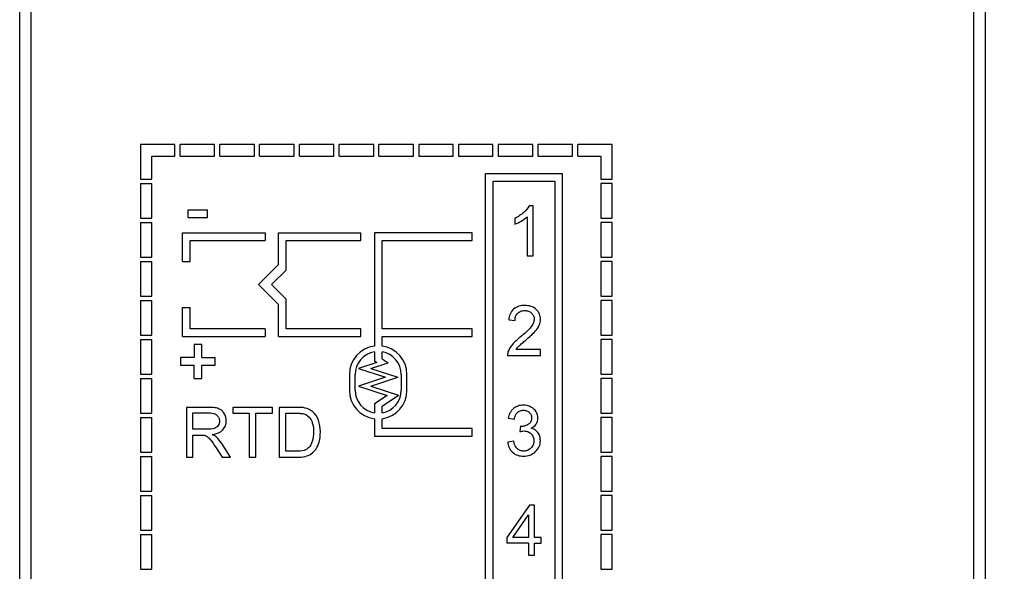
# Model space of a CAD drawing. Header units: millimetres. Extents: x 0 to 559, y 0 to 432.
# Tile 5 of 28: x 132 to 158, y 119 to 134. Entities that reach past the tile are written whole.
import ezdxf

# ---------------------------------------------------------------- set-up
doc = ezdxf.new("R2010")
doc.units = ezdxf.units.MM
doc.header["$LTSCALE"] = 2
doc.layers.add('DIMENSIONS', color=140, linetype='Continuous', lineweight=25)
doc.styles.add('SLDTEXTSTYLE0', font='TXT', dxfattribs={"width": 0.7})
doc.dimstyles.new('SLDDIMSTYLE1', dxfattribs={"dimtxt": 4.316016, "dimasz": 6.604, "dimexe": 0, "dimexo": 0.0625, "dimgap": 1.079004, "dimtad": 0, "dimtih": 1, "dimtoh": 1, "dimrnd": 1e-09, "dimzin": 12, "dimdsep": 46, "dimtxsty": 'SLDTEXTSTYLE0', "dimsah": 1, "dimcen": 0.09, "dimadec": 0, "dimazin": 3, "dimtfac": 1, "dimtofl": 0, "dimtmove": 0, "dimatfit": 3, "dimfxl": 0, "dimfrac": 2, "dimtolj": 1, "dimtzin": 12, "dimarcsym": 0})

# ---------------------------------------------------------------- blocks, each defined once
blk = doc.blocks.new('_D_1')
at = {"layer": 'DIMENSIONS'}
for p, q in [((159.013, 188.062), (179.913, 188.062)), ((173.563, 188.062), (173.563, 144.938)), ((167.15, 137.112), (165.701, 137.112)), ((165.701, 137.112), (165.701, 130.253)), ((179.976, 137.112), (181.425, 137.112)), ((181.425, 137.112), (181.425, 130.253)), ((165.701, 130.253), (167.15, 130.253)), ((181.425, 130.253), (179.976, 130.253)), ((173.563, 86.162), (173.563, 129.286)), ((156.163, 86.162), (179.913, 86.162))]:
    blk.add_line(p, q, dxfattribs=at)
for points in [[(173.563, 188.062), (172.547, 181.458), (174.579, 181.458)], [(173.563, 86.162), (174.579, 92.766), (172.547, 92.766)]]:
    blk.add_solid(points, dxfattribs=at)
at = {"layer": 'DIMENSIONS', "char_height": 4.2333, "attachment_point": 1, "style": 'SLDTEXTSTYLE0'}
for s, insert in [('101.9', (165.355, 143.535)), ('4.01', (167.15, 135.71))]:
    blk.add_mtext(s, dxfattribs=dict(at, insert=insert))

msp = doc.modelspace()

# ---------------------------------------------------------------- linework, layer by layer
for p, q in [((132.353, 95.063), (132.353, 185.066)), ((156.923, 95.063), (156.923, 185.066)), ((157.223, 95.313), (157.223, 184.816)), ((132.053, 96.079), (132.053, 182.59)), ((135.198, 130.363), (135.198, 129.463)), ((136.098, 130.363), (135.198, 130.363)), ((136.098, 130.063), (136.098, 130.363)), ((136.235, 130.063), (136.235, 130.363)), ((137.135, 130.363), (136.235, 130.363)), ((137.135, 130.063), (137.135, 130.363)), ((138.171, 130.363), (137.271, 130.363)), ((137.271, 130.063), (137.271, 130.363)), ((138.171, 130.063), (138.171, 130.363)), ((138.308, 130.063), (138.308, 130.363)), ((139.208, 130.363), (138.308, 130.363)), ((139.208, 130.063), (139.208, 130.363)), ((139.344, 130.063), (139.344, 130.363)), ((140.244, 130.363), (139.344, 130.363)), ((140.244, 130.063), (140.244, 130.363)), ((141.28, 130.363), (140.38, 130.363)), ((140.38, 130.063), (140.38, 130.363)), ((141.28, 130.063), (141.28, 130.363)), ((141.417, 130.063), (141.417, 130.363)), ((142.317, 130.363), (141.417, 130.363)), ((142.317, 130.063), (142.317, 130.363)), ((142.453, 130.363), (142.453, 130.063)), ((143.353, 130.363), (142.453, 130.363)), ((143.353, 130.063), (143.353, 130.363)), ((143.489, 130.363), (143.489, 130.063)), ((144.389, 130.363), (143.489, 130.363)), ((144.389, 130.063), (144.389, 130.363)), ((144.526, 130.363), (144.526, 130.063)), ((145.426, 130.363), (144.526, 130.363)), ((145.426, 130.063), (145.426, 130.363)), ((146.462, 130.363), (145.562, 130.363)), ((145.562, 130.363), (145.562, 130.063)), ((146.462, 130.063), (146.462, 130.363)), ((147.498, 130.363), (146.598, 130.363)), ((146.598, 130.063), (146.598, 130.363)), ((147.498, 129.463), (147.498, 130.363)), ((135.498, 129.463), (135.498, 130.063)), ((135.498, 130.063), (136.098, 130.063)), ((136.235, 130.063), (137.135, 130.063)), ((137.271, 130.063), (138.171, 130.063)), ((138.308, 130.063), (139.208, 130.063)), ((139.344, 130.063), (140.244, 130.063)), ((140.38, 130.063), (141.28, 130.063)), ((141.417, 130.063), (142.317, 130.063)), ((142.453, 130.063), (143.353, 130.063)), ((143.489, 130.063), (144.389, 130.063)), ((144.526, 130.063), (145.426, 130.063)), ((145.562, 130.063), (146.462, 130.063)), ((146.598, 130.063), (147.198, 130.063)), ((147.198, 130.063), (147.198, 129.463)), ((144.198, 105.813), (144.198, 129.613)), ((144.198, 129.613), (146.198, 129.613)), ((146.198, 105.813), (146.198, 129.613)), ((135.198, 129.463), (135.498, 129.463)), ((135.198, 129.347), (135.498, 129.347)), ((135.198, 129.347), (135.198, 128.447)), ((135.498, 128.447), (135.498, 129.347)), ((144.398, 106.013), (144.398, 129.413)), ((144.398, 129.413), (145.998, 129.413)), ((145.998, 129.413), (145.998, 106.013)), ((147.198, 129.463), (147.498, 129.463)), ((147.198, 129.347), (147.198, 128.447)), ((147.498, 129.347), (147.198, 129.347)), ((147.498, 128.447), (147.498, 129.347)), ((136.448, 128.463), (136.448, 128.663)), ((136.448, 128.663), (136.948, 128.663)), ((136.948, 128.463), (136.948, 128.663)), ((145.438, 128.769), (145.335, 128.769)), ((145.438, 127.463), (145.438, 128.769)), ((135.198, 128.447), (135.498, 128.447)), ((135.198, 128.33), (135.198, 127.43)), ((135.198, 128.33), (135.498, 128.33)), ((135.498, 127.43), (135.498, 128.33)), ((136.448, 128.463), (136.948, 128.463)), ((144.959, 128.442), (144.959, 128.288)), ((145.278, 128.481), (145.278, 127.463)), ((147.198, 128.447), (147.498, 128.447)), ((147.198, 128.33), (147.198, 127.43)), ((147.498, 128.33), (147.198, 128.33)), ((147.498, 127.43), (147.498, 128.33)), ((136.298, 127.313), (136.298, 128.063)), ((136.298, 128.063), (138.448, 128.063)), ((138.448, 128.063), (138.448, 127.863)), ((138.798, 128.063), (140.948, 128.063)), ((138.798, 127.234), (138.798, 128.063)), ((140.948, 127.863), (140.948, 128.063)), ((143.848, 128.063), (141.298, 128.063)), ((141.298, 128.063), (141.298, 125.112)), ((143.848, 127.863), (143.848, 128.063)), ((136.498, 127.863), (138.448, 127.863)), ((136.498, 127.313), (136.498, 127.863)), ((138.998, 127.863), (140.948, 127.863)), ((138.998, 127.093), (138.998, 127.863)), ((141.498, 127.863), (143.848, 127.863)), ((141.498, 125.563), (141.498, 127.863)), ((135.198, 127.43), (135.498, 127.43)), ((135.198, 127.313), (135.198, 126.413)), ((135.198, 127.313), (135.498, 127.313)), ((135.498, 126.413), (135.498, 127.313)), ((136.298, 127.313), (136.498, 127.313)), ((145.278, 127.463), (145.438, 127.463)), ((147.198, 127.43), (147.498, 127.43)), ((147.198, 127.313), (147.198, 126.413)), ((147.498, 127.313), (147.198, 127.313)), ((147.498, 126.413), (147.498, 127.313)), ((138.278, 126.713), (138.798, 127.234)), ((138.619, 126.713), (138.998, 127.093)), ((138.278, 126.713), (138.798, 126.193)), ((138.619, 126.713), (138.998, 126.334)), ((135.198, 126.413), (135.498, 126.413)), ((135.198, 126.297), (135.198, 125.397)), ((135.198, 126.297), (135.498, 126.297)), ((135.498, 125.397), (135.498, 126.297)), ((138.998, 125.563), (138.998, 126.334)), ((147.198, 126.413), (147.498, 126.413)), ((147.198, 126.297), (147.198, 125.397)), ((147.498, 126.297), (147.198, 126.297)), ((147.498, 125.397), (147.498, 126.297)), ((136.298, 125.363), (136.298, 126.113)), ((136.298, 126.113), (136.498, 126.113)), ((136.498, 125.563), (136.498, 126.113)), ((138.798, 125.363), (138.798, 126.193)), ((144.8, 125.793), (144.964, 125.776)), ((138.448, 125.563), (136.498, 125.563)), ((138.448, 125.563), (138.448, 125.363)), ((140.948, 125.563), (138.998, 125.563)), ((140.948, 125.363), (140.948, 125.563)), ((143.848, 125.563), (141.498, 125.563)), ((143.848, 125.363), (143.848, 125.563)), ((135.198, 125.397), (135.498, 125.397)), ((135.198, 125.28), (135.198, 124.38)), ((135.198, 125.28), (135.498, 125.28)), ((135.498, 124.38), (135.498, 125.28)), ((136.298, 125.363), (138.448, 125.363)), ((138.798, 125.363), (140.948, 125.363)), ((141.498, 125.363), (143.848, 125.363)), ((141.498, 125.112), (141.498, 125.363)), ((147.198, 125.397), (147.498, 125.397)), ((147.498, 125.28), (147.198, 125.28)), ((147.198, 125.28), (147.198, 124.38)), ((147.498, 124.38), (147.498, 125.28)), ((136.598, 125.163), (136.798, 125.163)), ((136.598, 125.163), (136.598, 124.813)), ((136.798, 124.813), (136.798, 125.163)), ((145.629, 125.017), (144.991, 125.017)), ((145.629, 124.863), (145.629, 125.017)), ((136.598, 124.813), (136.248, 124.813)), ((136.248, 124.813), (136.248, 124.613)), ((136.798, 124.813), (137.148, 124.813)), ((137.148, 124.613), (137.148, 124.813)), ((141.298, 124.96), (141.298, 124.725)), ((141.498, 124.779), (141.498, 124.96)), ((141.498, 124.779), (141.658, 124.674)), ((144.77, 124.863), (145.629, 124.863)), ((136.248, 124.613), (136.598, 124.613)), ((136.598, 124.263), (136.598, 124.613)), ((136.798, 124.263), (136.798, 124.613)), ((136.798, 124.613), (137.148, 124.613)), ((141.363, 124.683), (140.888, 124.527)), ((140.888, 124.527), (141.588, 124.297)), ((141.209, 124.527), (141.658, 124.674)), ((141.209, 124.527), (141.909, 124.297)), ((141.298, 124.725), (141.363, 124.683)), ((135.198, 124.38), (135.498, 124.38)), ((135.198, 124.263), (135.198, 123.363)), ((135.198, 124.263), (135.498, 124.263)), ((135.498, 123.363), (135.498, 124.263)), ((136.598, 124.263), (136.798, 124.263)), ((140.648, 124.368), (140.648, 123.959)), ((140.798, 123.959), (140.798, 124.368)), ((141.588, 124.297), (140.888, 124.067)), ((141.209, 124.067), (141.909, 124.297)), ((141.998, 124.368), (141.998, 123.959)), ((142.148, 123.959), (142.148, 124.368)), ((147.198, 124.38), (147.498, 124.38)), ((147.498, 124.263), (147.198, 124.263)), ((147.198, 124.263), (147.198, 123.363)), ((147.498, 123.363), (147.498, 124.263)), ((140.888, 124.067), (141.633, 123.822)), ((141.209, 124.067), (141.928, 123.83)), ((141.633, 123.822), (141.298, 123.602)), ((141.498, 123.548), (141.928, 123.83)), ((136.398, 123.513), (136.398, 122.213)), ((136.975, 123.513), (136.398, 123.513)), ((138.64, 123.513), (137.61, 123.513)), ((137.61, 123.513), (137.61, 123.36)), ((138.64, 123.36), (138.64, 123.513)), ((139.264, 123.513), (138.817, 123.513)), ((138.817, 123.513), (138.817, 122.213)), ((141.298, 123.602), (141.298, 123.367)), ((141.498, 123.367), (141.498, 123.548)), ((135.198, 123.363), (135.498, 123.363)), ((135.198, 123.247), (135.198, 122.347)), ((135.198, 123.247), (135.498, 123.247)), ((135.498, 122.347), (135.498, 123.247)), ((136.57, 123.37), (136.982, 123.37)), ((136.57, 122.94), (136.57, 123.37)), ((137.61, 123.36), (138.038, 123.36)), ((138.038, 123.36), (138.038, 122.213)), ((138.21, 123.36), (138.64, 123.36)), ((138.21, 122.213), (138.21, 123.36)), ((138.989, 122.367), (138.989, 123.36)), ((138.989, 123.36), (139.262, 123.36)), ((141.298, 123.215), (141.298, 122.763)), ((141.498, 122.963), (141.498, 123.215)), ((144.789, 123.232), (144.948, 123.203)), ((147.198, 123.363), (147.498, 123.363)), ((147.198, 123.247), (147.198, 122.347)), ((147.498, 123.247), (147.198, 123.247)), ((147.498, 122.347), (147.498, 123.247)), ((136.94, 122.94), (136.57, 122.94)), ((143.848, 122.963), (141.498, 122.963)), ((143.848, 122.763), (143.848, 122.963)), ((145.105, 123.019), (145.088, 122.879)), ((145.131, 123.017), (145.105, 123.019)), ((136.57, 122.791), (136.77, 122.791)), ((136.57, 122.213), (136.57, 122.791)), ((141.298, 122.763), (143.848, 122.763)), ((137.156, 122.484), (137.328, 122.213)), ((137.544, 122.213), (137.318, 122.567)), ((144.932, 122.628), (144.773, 122.607)), ((135.198, 122.347), (135.498, 122.347)), ((135.198, 122.23), (135.198, 121.33)), ((135.198, 122.23), (135.498, 122.23)), ((135.498, 121.33), (135.498, 122.23)), ((136.398, 122.213), (136.57, 122.213)), ((137.328, 122.213), (137.544, 122.213)), ((138.038, 122.213), (138.21, 122.213)), ((138.817, 122.213), (139.286, 122.213)), ((139.266, 122.367), (138.989, 122.367)), ((147.198, 122.347), (147.498, 122.347)), ((147.198, 122.23), (147.198, 121.33)), ((147.498, 122.23), (147.198, 122.23)), ((147.498, 121.33), (147.498, 122.23)), ((135.198, 121.33), (135.498, 121.33)), ((135.198, 121.213), (135.198, 120.313)), ((135.198, 121.213), (135.498, 121.213)), ((135.498, 120.313), (135.498, 121.213)), ((147.198, 121.33), (147.498, 121.33)), ((147.198, 121.213), (147.198, 120.313)), ((147.498, 121.213), (147.198, 121.213)), ((147.498, 120.313), (147.498, 121.213)), ((145.342, 120.963), (144.749, 120.121)), ((145.472, 120.963), (145.342, 120.963)), ((145.472, 120.121), (145.472, 120.963)), ((144.906, 120.121), (145.313, 120.707)), ((145.313, 120.707), (145.313, 120.121)), ((135.198, 120.313), (135.498, 120.313)), ((135.198, 120.197), (135.198, 119.297)), ((135.198, 120.197), (135.498, 120.197)), ((135.498, 119.297), (135.498, 120.197)), ((144.749, 120.121), (144.749, 119.975)), ((145.313, 120.121), (144.906, 120.121)), ((145.648, 120.121), (145.472, 120.121)), ((145.648, 119.975), (145.648, 120.121)), ((147.198, 120.313), (147.498, 120.313)), ((147.498, 120.197), (147.198, 120.197)), ((147.198, 120.197), (147.198, 119.297)), ((147.498, 119.297), (147.498, 120.197)), ((145.313, 119.975), (144.749, 119.975)), ((145.313, 119.975), (145.313, 119.663)), ((145.472, 119.975), (145.648, 119.975)), ((145.472, 119.663), (145.472, 119.975)), ((145.313, 119.663), (145.472, 119.663)), ((135.198, 119.297), (135.498, 119.297)), ((147.198, 119.297), (147.498, 119.297))]:
    msp.add_line(p, q)
for centre, radius, start, end in [((141.398, 124.368), 0.75, 97.6623, 180), ((141.398, 124.368), 0.75, 0, 82.3377), ((141.398, 124.368), 0.6, 99.5941, 180), ((141.398, 124.368), 0.6, 0, 80.4059), ((141.398, 123.959), 0.75, 180, 262.3377), ((141.398, 123.959), 0.6, 180, 260.4059), ((141.398, 123.959), 0.6, 279.5941, 0), ((141.398, 123.959), 0.75, 277.6623, 0)]:
    msp.add_arc(centre, radius, start, end)
for points in [[(145.193, 128.595), (145.124, 128.533), (145.043, 128.482), (144.959, 128.442)], [(145.335, 128.769), (145.302, 128.702), (145.249, 128.645), (145.193, 128.595)], [(144.959, 128.288), (145.018, 128.309), (145.073, 128.339), (145.127, 128.37)], [(145.127, 128.37), (145.181, 128.402), (145.233, 128.437), (145.278, 128.481)], [(145.595, 125.654), (145.616, 125.702), (145.627, 125.756), (145.627, 125.808)], [(145.489, 125.495), (145.532, 125.543), (145.571, 125.596), (145.595, 125.654)], [(145.102, 125.344), (145.028, 125.284), (144.955, 125.22), (144.893, 125.147)], [(144.893, 125.147), (144.849, 125.096), (144.811, 125.038), (144.788, 124.975)], [(144.991, 125.017), (145.011, 125.048), (145.033, 125.077), (145.059, 125.103)], [(144.788, 124.975), (144.774, 124.939), (144.768, 124.901), (144.77, 124.863)], [(139.686, 123.401), (139.632, 123.447), (139.565, 123.478), (139.496, 123.495)], [(145.376, 123.522), (145.316, 123.553), (145.247, 123.569), (145.18, 123.569)], [(145.512, 123.398), (145.48, 123.451), (145.431, 123.495), (145.376, 123.522)], [(137.438, 123.159), (137.438, 123.226), (137.418, 123.297), (137.383, 123.354)], [(139.84, 123.179), (139.809, 123.264), (139.755, 123.343), (139.686, 123.401)], [(145.56, 123.231), (145.56, 123.289), (145.542, 123.349), (145.512, 123.398)], [(145.515, 123.077), (145.544, 123.122), (145.56, 123.178), (145.56, 123.231)], [(137.125, 122.964), (137.066, 122.943), (137.002, 122.94), (136.94, 122.94)], [(137.226, 123.042), (137.203, 123.006), (137.165, 122.978), (137.125, 122.964)], [(137.26, 123.159), (137.26, 123.118), (137.248, 123.076), (137.226, 123.042)], [(139.891, 122.871), (139.891, 122.975), (139.876, 123.081), (139.84, 123.179)], [(145.381, 122.968), (145.434, 122.991), (145.483, 123.029), (145.515, 123.077)], [(136.77, 122.791), (136.802, 122.791), (136.834, 122.791), (136.866, 122.784)], [(136.866, 122.784), (136.893, 122.777), (136.92, 122.765), (136.944, 122.75)], [(136.944, 122.75), (136.978, 122.727), (137.006, 122.695), (137.031, 122.663)], [(137.175, 122.74), (137.145, 122.767), (137.108, 122.787), (137.071, 122.805)], [(137.318, 122.567), (137.277, 122.63), (137.23, 122.689), (137.175, 122.74)], [(139.714, 122.873), (139.714, 122.789), (139.706, 122.702), (139.679, 122.622)], [(139.857, 122.608), (139.882, 122.693), (139.891, 122.782), (139.891, 122.871)], [(145.088, 122.879), (145.124, 122.888), (145.162, 122.897), (145.2, 122.897)], [(137.031, 122.663), (137.076, 122.606), (137.117, 122.545), (137.156, 122.484)], [(139.585, 122.458), (139.553, 122.426), (139.51, 122.405), (139.468, 122.391)], [(139.679, 122.622), (139.659, 122.562), (139.629, 122.503), (139.585, 122.458)], [(139.649, 122.3), (139.696, 122.331), (139.735, 122.373), (139.768, 122.418)], [(139.768, 122.418), (139.809, 122.475), (139.837, 122.541), (139.857, 122.608)], [(139.468, 122.391), (139.403, 122.37), (139.334, 122.367), (139.266, 122.367)], [(139.286, 122.213), (139.356, 122.213), (139.426, 122.219), (139.494, 122.235)], [(139.494, 122.235), (139.549, 122.248), (139.603, 122.269), (139.649, 122.3)]]:
    msp.add_open_spline(points, degree=3)
for points, knots in [([(144.926, 126.072), (144.887, 126.038), (144.825, 125.949), (144.804, 125.845), (144.8, 125.793)], [0, 0, 0, 0, 0.499021, 1, 1, 1, 1]), ([(145.222, 126.169), (145.169, 126.169), (145.063, 126.157), (144.966, 126.107), (144.926, 126.072)], [0, 0, 0, 0, 0.500877, 1, 1, 1, 1]), ([(145.034, 125.967), (145.058, 125.991), (145.117, 126.028), (145.185, 126.037), (145.218, 126.037)], [0, 0, 0, 0, 0.499226, 1, 1, 1, 1]), ([(145.218, 126.037), (145.25, 126.037), (145.315, 126.028), (145.372, 125.993), (145.395, 125.971)], [0, 0, 0, 0, 0.500595, 1, 1, 1, 1]), ([(145.518, 126.065), (145.48, 126.102), (145.383, 126.156), (145.275, 126.169), (145.222, 126.169)], [0, 0, 0, 0, 0.499069, 1, 1, 1, 1]), ([(145.627, 125.808), (145.627, 125.855), (145.61, 125.952), (145.553, 126.032), (145.518, 126.065)], [0, 0, 0, 0, 0.500095, 1, 1, 1, 1]), ([(144.964, 125.776), (144.964, 125.811), (144.972, 125.881), (145.009, 125.943), (145.034, 125.967)], [0, 0, 0, 0, 0.500952, 1, 1, 1, 1]), ([(145.463, 125.811), (145.463, 125.794), (145.455, 125.724), (145.42, 125.661), (145.389, 125.619)], [0, 0, 0, 0, 0.251099, 1, 1, 1, 1]), ([(145.395, 125.971), (145.416, 125.951), (145.452, 125.901), (145.463, 125.841), (145.463, 125.811)], [0, 0, 0, 0, 0.500031, 1, 1, 1, 1]), ([(145.389, 125.619), (145.349, 125.566), (145.254, 125.472), (145.154, 125.386), (145.102, 125.344)], [0, 0, 0, 0, 0.499745, 1, 1, 1, 1]), ([(145.059, 125.103), (145.087, 125.133), (145.149, 125.187), (145.212, 125.24), (145.243, 125.267)], [0, 0, 0, 0, 0.499944, 1, 1, 1, 1]), ([(145.243, 125.267), (145.286, 125.303), (145.37, 125.377), (145.452, 125.454), (145.489, 125.495)], [0, 0, 0, 0, 0.500071, 1, 1, 1, 1]), ([(137.239, 123.478), (137.197, 123.494), (137.108, 123.51), (137.019, 123.513), (136.975, 123.513)], [0, 0, 0, 0, 0.499563, 1, 1, 1, 1]), ([(137.383, 123.354), (137.366, 123.382), (137.325, 123.433), (137.269, 123.467), (137.239, 123.478)], [0, 0, 0, 0, 0.500265, 1, 1, 1, 1]), ([(139.496, 123.495), (139.458, 123.504), (139.381, 123.512), (139.303, 123.513), (139.264, 123.513)], [0, 0, 0, 0, 0.499807, 1, 1, 1, 1]), ([(144.922, 123.48), (144.885, 123.449), (144.825, 123.371), (144.797, 123.279), (144.789, 123.232)], [0, 0, 0, 0, 0.499366, 1, 1, 1, 1]), ([(145.18, 123.569), (145.134, 123.569), (145.04, 123.556), (144.957, 123.51), (144.922, 123.48)], [0, 0, 0, 0, 0.500406, 1, 1, 1, 1]), ([(136.982, 123.37), (137.037, 123.37), (137.115, 123.362), (137.179, 123.322), (137.193, 123.31)], [0, 0, 0, 0, 0.748954, 1, 1, 1, 1]), ([(137.193, 123.31), (137.214, 123.291), (137.25, 123.245), (137.26, 123.187), (137.26, 123.159)], [0, 0, 0, 0, 0.499949, 1, 1, 1, 1]), ([(139.262, 123.36), (139.299, 123.36), (139.374, 123.358), (139.449, 123.347), (139.484, 123.333)], [0, 0, 0, 0, 0.500552, 1, 1, 1, 1]), ([(139.484, 123.333), (139.502, 123.327), (139.568, 123.293), (139.618, 123.233), (139.647, 123.186)], [0, 0, 0, 0, 0.251347, 1, 1, 1, 1]), ([(139.647, 123.186), (139.661, 123.163), (139.705, 123.064), (139.714, 122.954), (139.714, 122.873)], [0, 0, 0, 0, 0.250629, 1, 1, 1, 1]), ([(144.948, 123.203), (144.955, 123.252), (144.974, 123.317), (145.016, 123.368), (145.028, 123.379)], [0, 0, 0, 0, 0.748774, 1, 1, 1, 1]), ([(145.028, 123.379), (145.048, 123.399), (145.098, 123.429), (145.155, 123.438), (145.183, 123.438)], [0, 0, 0, 0, 0.499571, 1, 1, 1, 1]), ([(145.183, 123.438), (145.211, 123.438), (145.268, 123.43), (145.316, 123.399), (145.336, 123.379)], [0, 0, 0, 0, 0.500534, 1, 1, 1, 1]), ([(145.396, 123.234), (145.396, 123.203), (145.386, 123.138), (145.341, 123.088), (145.314, 123.071)], [0, 0, 0, 0, 0.50107, 1, 1, 1, 1]), ([(145.336, 123.379), (145.355, 123.361), (145.387, 123.316), (145.396, 123.261), (145.396, 123.234)], [0, 0, 0, 0, 0.499828, 1, 1, 1, 1]), ([(137.348, 122.926), (137.377, 122.956), (137.425, 123.03), (137.438, 123.116), (137.438, 123.159)], [0, 0, 0, 0, 0.499747, 1, 1, 1, 1]), ([(145.314, 123.071), (145.287, 123.053), (145.229, 123.023), (145.163, 123.015), (145.131, 123.017)], [0, 0, 0, 0, 0.50047, 1, 1, 1, 1]), ([(145.56, 122.857), (145.539, 122.885), (145.484, 122.934), (145.416, 122.959), (145.381, 122.968)], [0, 0, 0, 0, 0.499614, 1, 1, 1, 1]), ([(137.071, 122.805), (137.147, 122.815), (137.25, 122.842), (137.331, 122.907), (137.348, 122.926)], [0, 0, 0, 0, 0.748818, 1, 1, 1, 1]), ([(145.2, 122.897), (145.234, 122.897), (145.301, 122.886), (145.359, 122.848), (145.383, 122.825)], [0, 0, 0, 0, 0.500408, 1, 1, 1, 1]), ([(145.383, 122.825), (145.406, 122.801), (145.444, 122.744), (145.455, 122.677), (145.455, 122.644)], [0, 0, 0, 0, 0.499664, 1, 1, 1, 1]), ([(145.624, 122.647), (145.624, 122.684), (145.616, 122.759), (145.583, 122.827), (145.56, 122.857)], [0, 0, 0, 0, 0.500532, 1, 1, 1, 1]), ([(144.773, 122.607), (144.778, 122.557), (144.802, 122.458), (144.864, 122.375), (144.901, 122.342)], [0, 0, 0, 0, 0.500339, 1, 1, 1, 1]), ([(145.026, 122.432), (145.012, 122.444), (144.965, 122.501), (144.943, 122.574), (144.932, 122.628)], [0, 0, 0, 0, 0.250898, 1, 1, 1, 1]), ([(145.187, 122.373), (145.158, 122.373), (145.098, 122.381), (145.047, 122.412), (145.026, 122.432)], [0, 0, 0, 0, 0.500289, 1, 1, 1, 1]), ([(145.377, 122.45), (145.352, 122.426), (145.293, 122.384), (145.222, 122.373), (145.187, 122.373)], [0, 0, 0, 0, 0.499866, 1, 1, 1, 1]), ([(145.455, 122.644), (145.455, 122.608), (145.443, 122.536), (145.402, 122.476), (145.377, 122.45)], [0, 0, 0, 0, 0.500194, 1, 1, 1, 1]), ([(145.5, 122.359), (145.539, 122.395), (145.604, 122.485), (145.624, 122.594), (145.624, 122.647)], [0, 0, 0, 0, 0.500035, 1, 1, 1, 1]), ([(144.901, 122.342), (144.939, 122.308), (145.031, 122.254), (145.135, 122.24), (145.186, 122.24)], [0, 0, 0, 0, 0.499511, 1, 1, 1, 1]), ([(145.186, 122.24), (145.243, 122.24), (145.359, 122.257), (145.459, 122.319), (145.5, 122.359)], [0, 0, 0, 0, 0.500439, 1, 1, 1, 1])]:
    msp.add_open_spline(points, degree=3, knots=knots)

# ---------------------------------------------------------------- dimensions: what is measured, and where the dimension line sits
at = {"layer": 'DIMENSIONS'}
dim = msp.add_linear_dim(base=(173.563, 86.162), p1=(156.473, 188.062), p2=(153.623, 86.162), angle=90, dimstyle='SLDDIMSTYLE1', dxfattribs=at)
dim.commit()
dim.dimension.update_dxf_attribs({"geometry": '_D_1', "text_midpoint": (173.563, 137.112), "dimtype": 160})

doc.saveas('drawing.dxf')
